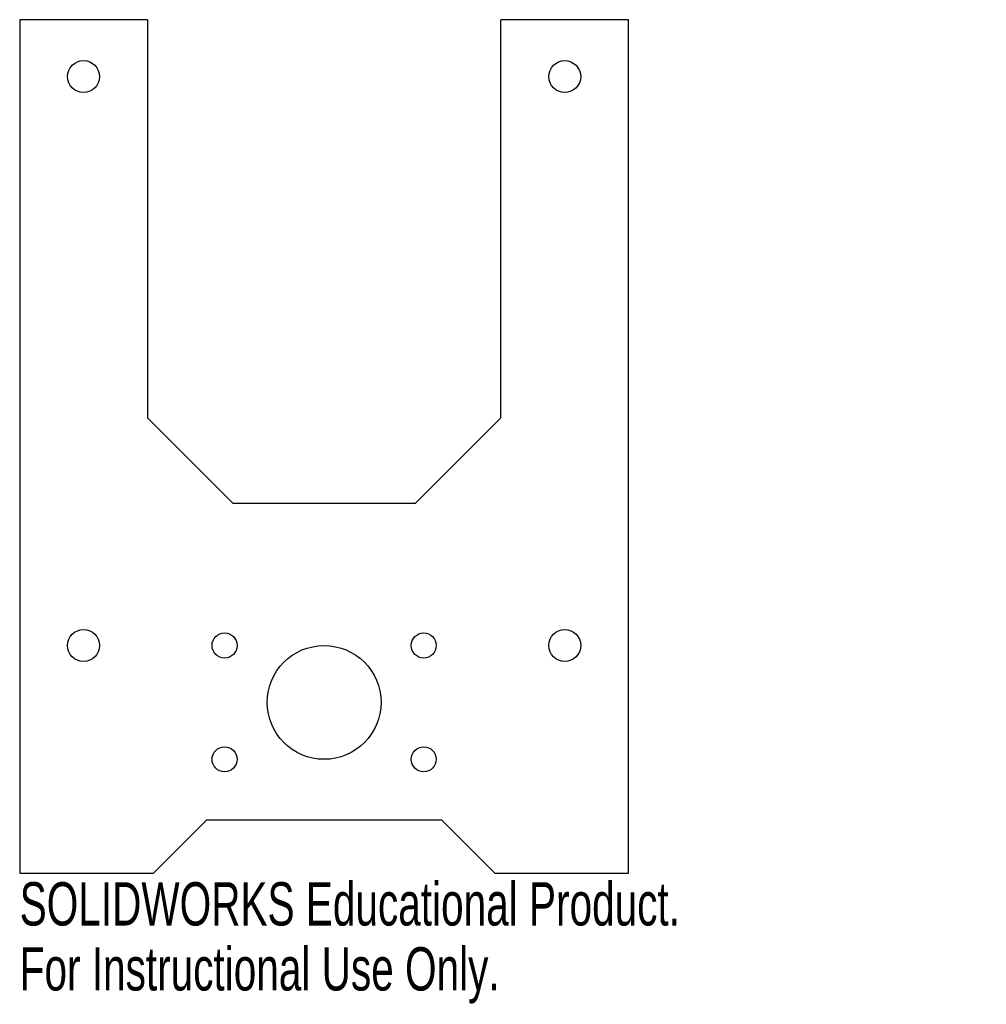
# Model space of a CAD drawing. Header units: inches. Extents: x -1.34 to 2.91, y -2.45 to 1.88.
import ezdxf

# ---------------------------------------------------------------- set-up
doc = ezdxf.new("R2010")
doc.units = ezdxf.units.IN
doc.header["$MEASUREMENT"] = 0
doc.styles.add('SLDTEXTSTYLE0', font='TXT', dxfattribs={"width": 0.7})

msp = doc.modelspace()

# ---------------------------------------------------------------- linework, layer by layer
at = {"color": 7, "linetype": 'Continuous', "lineweight": 25}
for p, q in [((-1.3375, 1.875), (-1.3375, -1.875)), ((-0.7758, 1.875), (-1.3375, 1.875)), ((-0.7758, 1.875), (-0.7758, 0.125)), ((0.7758, 0.125), (0.7758, 1.875)), ((1.3375, 1.875), (0.7758, 1.875)), ((1.3375, -1.875), (1.3375, 1.875)), ((-0.7758, 0.125), (-0.4007, -0.25)), ((0.4007, -0.25), (0.7758, 0.125)), ((-0.4007, -0.25), (0.4007, -0.25)), ((-0.5173, -1.6423), (-0.75, -1.875)), ((0.5173, -1.6423), (-0.5173, -1.6423)), ((0.75, -1.875), (0.5173, -1.6423)), ((-1.3375, -1.875), (-0.75, -1.875)), ((0.75, -1.875), (1.3375, -1.875))]:
    msp.add_line(p, q, dxfattribs=at)
for centre, radius in [((-1.057, 1.625), 0.07), ((1.057, 1.625), 0.07), ((-1.057, -0.875), 0.07), ((-0.4375, -0.875), 0.055), ((0.4375, -0.875), 0.055), ((1.057, -0.875), 0.07), ((0, -1.125), 0.25), ((-0.4375, -1.375), 0.055), ((0.4375, -1.375), 0.055)]:
    msp.add_circle(centre, radius, dxfattribs=at)

# ---------------------------------------------------------------- texts
at = {"color": 7, "linetype": 'Continuous', "char_height": 0.1903, "attachment_point": 1, "style": 'SLDTEXTSTYLE0'}
for s, insert in [('SOLIDWORKS Educational Product.', (-1.3375, -1.9151)), ('For Instructional Use Only.', (-1.3375, -2.2006))]:
    msp.add_mtext(s, dxfattribs=dict(at, insert=insert))

doc.saveas('drawing.dxf')
